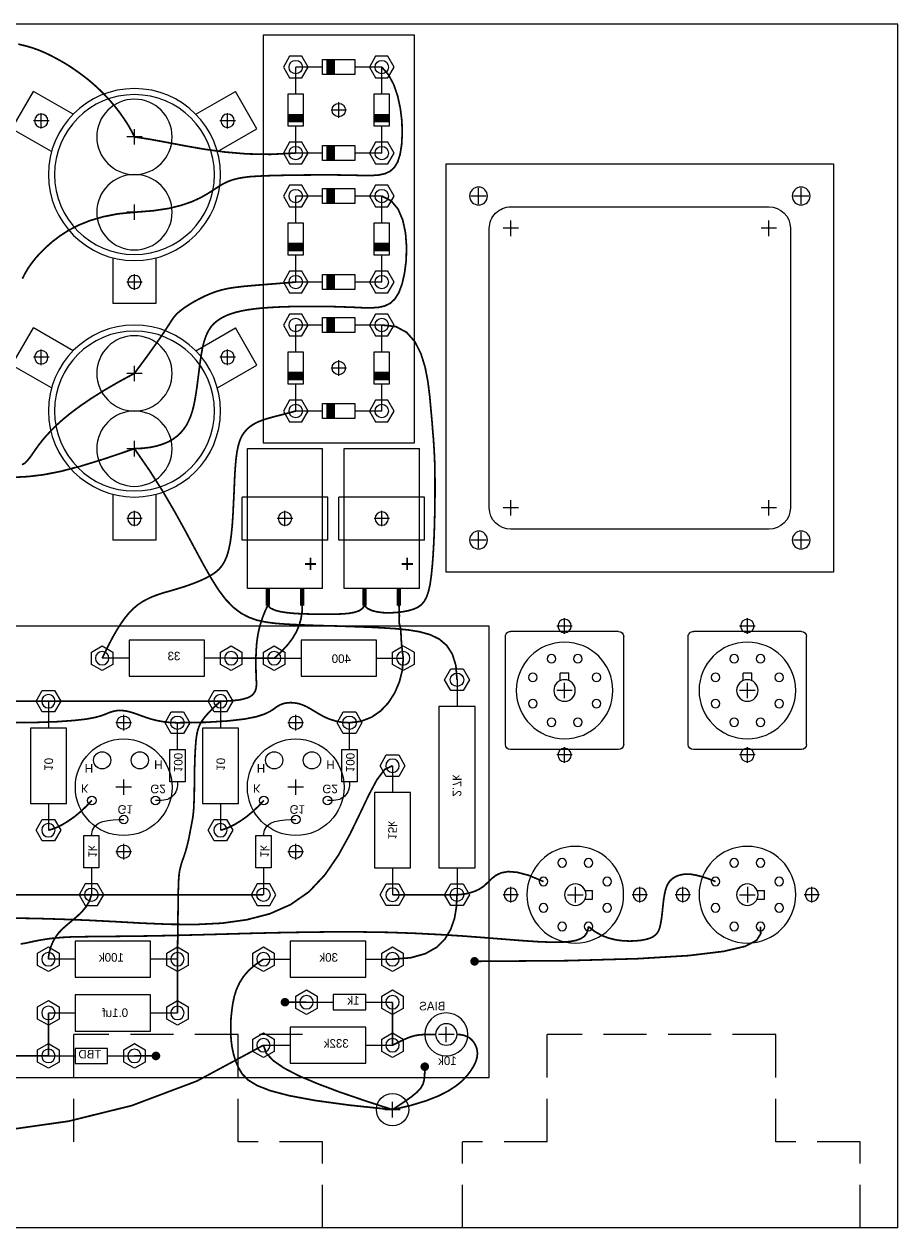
# Model space of a CAD drawing. Header units: inches. Extents: x 0 to 48.2, y 0 to 26.
# Tile 4 of 4: x 38.1 to 48.2, y 12 to 26. Entities that reach past the tile are written whole.
import ezdxf

# ---------------------------------------------------------------- set-up
doc = ezdxf.new("R2010")
doc.units = ezdxf.units.IN
doc.header["$MEASUREMENT"] = 0
doc.linetypes.add('DASHED', pattern=[0.75, 0.5, -0.25])
for name, color, linetype in [('Chassis', 6, 'Continuous'), ('inside', 1, 'Continuous'), ('parts', 3, 'Continuous'), ('WIRE', 253, 'Continuous')]:
    doc.layers.add(name, color=color, linetype=linetype)

# ---------------------------------------------------------------- blocks, each defined once
blk = doc.blocks.new('r05')
at = {"layer": 'inside'}
for p, q in [((0, 0.5), (0, 0.188)), ((-0.088, -0.188), (-0.088, 0.188)), ((-0.088, 0.188), (0, 0.188)), ((0, 0.188), (0.088, 0.188)), ((0.088, 0.188), (0.088, -0.188)), ((0.088, -0.188), (-0.088, -0.188)), ((0, -0.188), (0, -0.5))]:
    blk.add_line(p, q, dxfattribs=at)
for points in [[(-0.072, 0.625), (-0.144, 0.5), (-0.072, 0.375), (0.072, 0.375), (0.144, 0.5), (0.072, 0.625)], [(-0.072, -0.375), (-0.144, -0.5), (-0.072, -0.625), (0.072, -0.625), (0.144, -0.5), (0.072, -0.375)]]:
    blk.add_lwpolyline(points, close=True, dxfattribs=at)
for centre in [(0, 0.5), (0, -0.5)]:
    blk.add_circle(centre, 0.078, dxfattribs=at)
blk = doc.blocks.new('pot_small')
at = {"layer": 'Chassis'}
blk.add_circle((0, 0), 0.125, dxfattribs=at)
at = {"layer": 'inside'}
for radius in [0.25, 0.125]:
    blk.add_circle((0, 0), radius, dxfattribs=at)
blk = doc.blocks.new('xfmr')
at = {"layer": 'Chassis'}
for p, q in [((1.625, 1.75), (-1.625, 1.75)), ((-1.875, 1.5), (-1.875, -1.5)), ((1.875, -1.5), (1.875, 1.5)), ((-1.625, -1.75), (1.625, -1.75))]:
    blk.add_line(p, q, dxfattribs=at)
for centre in [(-2, 1.875), (2, 1.875), (-2, -1.875), (2, -1.875)]:
    blk.add_circle(centre, 0.104, dxfattribs=at)
for centre, start, end in [((-1.625, 1.5), 90, 180), ((1.625, 1.5), 0, 90), ((-1.625, -1.5), 180, 270), ((1.625, -1.5), 270, 0)]:
    blk.add_arc(centre, 0.25, start, end, dxfattribs=at)
at = {"layer": 'parts'}
for p, q in [((-2.375, 2.25), (-2.375, -2.25)), ((2.375, 2.25), (-2.375, 2.25)), ((2.375, -2.25), (2.375, 2.25)), ((1.625, 1.75), (-1.625, 1.75)), ((-1.875, 1.5), (-1.875, -1.5)), ((1.875, -1.5), (1.875, 1.5)), ((-1.625, -1.75), (1.625, -1.75)), ((-2.375, -2.25), (2.375, -2.25))]:
    blk.add_line(p, q, dxfattribs=at)
for centre in [(-2, 1.875), (2, 1.875), (-2, -1.875), (2, -1.875)]:
    blk.add_circle(centre, 0.104, dxfattribs=at)
for centre, start, end in [((-1.625, 1.5), 90, 180), ((1.625, 1.5), 0, 90), ((-1.625, -1.5), 180, 270), ((1.625, -1.5), 270, 0)]:
    blk.add_arc(centre, 0.25, start, end, dxfattribs=at)
blk = doc.blocks.new('OCTAL')
at = {"layer": 'Chassis'}
for centre, radius in [((0, 0), 0.562), ((-0.75, 0), 0.078), ((0.75, 0), 0.078)]:
    blk.add_circle(centre, radius, dxfattribs=at)
at = {"layer": 'parts'}
for p, q in [((0.115, 0.05), (0.2, 0.05)), ((0.2, 0.05), (0.2, -0.05)), ((0.115, -0.05), (0.2, -0.05))]:
    blk.add_line(p, q, dxfattribs=at)
for centre, radius in [((0, 0), 0.562), ((-0.153, 0.37), 0.05), ((0.153, 0.37), 0.05), ((-0.37, 0.153), 0.05), ((0.37, 0.153), 0.05), ((-0.75, 0), 0.078), ((0, 0), 0.125), ((0.75, 0), 0.078), ((-0.37, -0.153), 0.05), ((0.37, -0.153), 0.05), ((-0.153, -0.37), 0.05), ((0.153, -0.37), 0.05)]:
    blk.add_circle(centre, radius, dxfattribs=at)
blk = doc.blocks.new('relay')
at = {"layer": 'parts'}
for p, q in [((-0.6875, 0.6275), (-0.6875, -0.6275)), ((-0.6275, 0.6875), (0.6275, 0.6875)), ((0.6875, 0.6275), (0.6875, -0.6275)), ((-0.6275, -0.6875), (0.6275, -0.6875))]:
    blk.add_line(p, q, dxfattribs=at)
for centre, start, end in [((-0.6275, 0.6275), 90, 180), ((0.6275, 0.6275), 0, 90), ((-0.6275, -0.6275), 180, 270), ((0.6275, -0.6275), 270, 0)]:
    blk.add_arc(centre, 0.06, start, end, dxfattribs=at)
blk.add_blockref('OCTAL', (0, 0), dxfattribs=at)
blk = doc.blocks.new('BRIDGE')
at = {"layer": 'inside'}
for p, q in [((0, 0), (0.312, 0)), ((0.312, 0.088), (0.688, 0.088)), ((0.312, 0), (0.312, 0.088)), ((0.312, -0.088), (0.312, 0)), ((0.688, 0.088), (0.688, -0.088)), ((0.688, 0), (1, 0)), ((0.688, -0.088), (0.312, -0.088)), ((0.312, -0.912), (0.688, -0.912)), ((0.312, -1), (0.312, -0.912)), ((0.688, -0.912), (0.688, -1.088)), ((0, -1), (0.312, -1)), ((0.312, -1.088), (0.312, -1)), ((0.688, -1.088), (0.312, -1.088)), ((0.688, -1), (1, -1))]:
    blk.add_line(p, q, dxfattribs=at)
at = {"layer": 'inside', "const_width": 0.1}
for points in [[(0.594, 0.088), (0.594, -0.088)], [(-0.088, -0.406), (0.088, -0.406)], [(0.912, -0.406), (1.088, -0.406)], [(0.594, -0.912), (0.594, -1.088)]]:
    blk.add_lwpolyline(points, dxfattribs=at)
for p in [(0, -0.5), (1, -0.5)]:
    blk.add_blockref('r05', p)
blk = doc.blocks.new('rectifiers')
at = {"layer": 'Chassis'}
for centre in [(0, 0), (0, -3)]:
    blk.add_circle(centre, 0.078, dxfattribs=at)
at = {"layer": 'inside'}
for p, q in [((-0.875, -3.875), (-0.875, 0.875)), ((-0.875, 0.875), (0.875, 0.875)), ((0.875, 0.875), (0.875, -3.875)), ((0.875, -3.875), (-0.875, -3.875))]:
    blk.add_line(p, q, dxfattribs=at)
for centre in [(0, 0), (0, -3)]:
    blk.add_circle(centre, 0.078, dxfattribs=at)
for p in [(-0.5, 0.5), (-0.5, -1), (-0.5, -2.5)]:
    blk.add_blockref('BRIDGE', p, dxfattribs=at)
blk = doc.blocks.new('motorcap')
at = {"layer": 'Chassis'}
for centre, radius in [((0, 1.25), 0.078), ((0, 0.438), 0.438), ((0, -0.438), 0.438), ((-1.083, -0.625), 0.078), ((1.083, -0.625), 0.078)]:
    blk.add_circle(centre, radius, dxfattribs=at)
at = {"layer": 'parts'}
for p, q in [((-0.25, 0.968), (-0.25, 1.5)), ((0.25, 1.5), (-0.25, 1.5)), ((0.25, 0.968), (0.25, 1.5)), ((-0.964, -0.268), (-1.424, -0.533)), ((0.964, -0.268), (1.424, -0.533)), ((-1.424, -0.533), (-1.174, -0.967)), ((1.424, -0.533), (1.174, -0.967)), ((-0.714, -0.701), (-1.174, -0.967)), ((0.714, -0.701), (1.174, -0.967))]:
    blk.add_line(p, q, dxfattribs=at)
for centre, radius in [((0, 1.25), 0.078), ((0, 0), 1), ((0, 0), 0.93), ((-1.083, -0.625), 0.078), ((1.083, -0.625), 0.078)]:
    blk.add_circle(centre, radius, dxfattribs=at)
blk = doc.blocks.new('r5')
at = {"layer": 'inside'}
for p, q in [((0, 0.75), (0, 0.438)), ((-0.21, -0.438), (-0.21, 0.438)), ((-0.21, 0.438), (0, 0.438)), ((0, 0.438), (0.21, 0.438)), ((0.21, 0.438), (0.21, -0.438)), ((0.21, -0.438), (-0.21, -0.438)), ((0, -0.438), (0, -0.75))]:
    blk.add_line(p, q, dxfattribs=at)
for points in [[(-0.072, 0.875), (-0.144, 0.75), (-0.072, 0.625), (0.072, 0.625), (0.144, 0.75), (0.072, 0.875)], [(-0.072, -0.625), (-0.144, -0.75), (-0.072, -0.875), (0.072, -0.875), (0.144, -0.75), (0.072, -0.625)]]:
    blk.add_lwpolyline(points, close=True, dxfattribs=at)
for centre in [(0, 0.75), (0, -0.75)]:
    blk.add_circle(centre, 0.078, dxfattribs=at)
blk = doc.blocks.new('elcap2')
at = {"layer": 'Chassis'}
blk.add_circle((0, 0), 0.078, dxfattribs=at)
at = {"layer": 'inside'}
for p, q in [((-0.8125, 0.4375), (0.8125, 0.4375)), ((-0.8125, 0.4375), (-0.8125, -0.4375)), ((-0.25, 0.4975), (-0.25, -0.4975)), ((-0.25, 0.4975), (0.25, 0.4975)), ((0.25, 0.4975), (0.25, -0.4975)), ((0.8125, -0.4375), (0.8125, 0.4375)), ((-0.8125, -0.4375), (0.8125, -0.4375)), ((-0.25, -0.4975), (0.25, -0.4975))]:
    blk.add_line(p, q, dxfattribs=at)
at = {"layer": 'inside', "const_width": 0.05}
for points in [[(-0.8125, 0.2), (-1.0125, 0.2)], [(-0.8125, -0.2), (-1.0125, -0.2)]]:
    blk.add_lwpolyline(points, dxfattribs=at)
at = {"layer": 'inside'}
blk.add_circle((0, 0), 0.078, dxfattribs=at)

msp = doc.modelspace()

# ---------------------------------------------------------------- linework, layer by layer
at = {"layer": 'Chassis'}
for p, q in [((48.25, 26), (31.25, 26)), ((48.25, 12), (48.25, 26)), ((41.75, 24.91), (41.75, 25.09)), ((38.292, 24.785), (38.292, 24.965)), ((40.458, 24.785), (40.458, 24.965)), ((41.84, 25), (41.66, 25)), ((38.382, 24.875), (38.202, 24.875)), ((40.548, 24.875), (40.368, 24.875)), ((39.465, 24.688), (39.285, 24.688)), ((39.375, 24.598), (39.375, 24.777)), ((43.375, 23.91), (43.375, 24.09)), ((47.125, 23.91), (47.125, 24.09)), ((43.465, 24), (43.285, 24)), ((47.215, 24), (47.035, 24)), ((39.465, 23.812), (39.285, 23.812)), ((39.375, 23.723), (39.375, 23.902)), ((43.75, 23.535), (43.75, 23.715)), ((46.75, 23.535), (46.75, 23.715)), ((43.84, 23.625), (43.66, 23.625)), ((46.84, 23.625), (46.66, 23.625)), ((39.465, 23), (39.285, 23)), ((39.375, 22.91), (39.375, 23.09)), ((38.382, 22.125), (38.202, 22.125)), ((38.292, 22.035), (38.292, 22.215)), ((40.548, 22.125), (40.368, 22.125)), ((40.458, 22.035), (40.458, 22.215)), ((39.375, 21.848), (39.375, 22.027)), ((41.84, 22), (41.66, 22)), ((41.75, 21.91), (41.75, 22.09)), ((39.465, 21.938), (39.285, 21.938)), ((39.375, 20.973), (39.375, 21.152)), ((39.465, 21.062), (39.285, 21.062)), ((43.75, 20.285), (43.75, 20.465)), ((46.75, 20.285), (46.75, 20.465)), ((39.375, 20.16), (39.375, 20.34)), ((41.125, 20.16), (41.125, 20.34)), ((42.25, 20.16), (42.25, 20.34)), ((43.84, 20.375), (43.66, 20.375)), ((46.84, 20.375), (46.66, 20.375)), ((39.465, 20.25), (39.285, 20.25)), ((41.215, 20.25), (41.035, 20.25)), ((42.34, 20.25), (42.16, 20.25)), ((43.375, 19.91), (43.375, 20.09)), ((47.125, 19.91), (47.125, 20.09)), ((43.465, 20), (43.285, 20)), ((47.215, 20), (47.035, 20)), ((44.375, 18.91), (44.375, 19.09)), ((46.5, 18.91), (46.5, 19.09)), ((44.465, 19), (44.285, 19)), ((46.59, 19), (46.41, 19)), ((44.375, 18.16), (44.375, 18.34)), ((46.5, 18.16), (46.5, 18.34)), ((44.465, 18.25), (44.285, 18.25)), ((46.59, 18.25), (46.41, 18.25)), ((39.25, 17.785), (39.25, 17.965)), ((41.25, 17.785), (41.25, 17.965)), ((39.34, 17.875), (39.16, 17.875)), ((41.34, 17.875), (41.16, 17.875)), ((44.375, 17.41), (44.375, 17.59)), ((46.5, 17.41), (46.5, 17.59)), ((44.465, 17.5), (44.285, 17.5)), ((46.59, 17.5), (46.41, 17.5)), ((39.34, 17.125), (39.16, 17.125)), ((39.25, 17.035), (39.25, 17.215)), ((41.34, 17.125), (41.16, 17.125)), ((41.25, 17.035), (41.25, 17.215)), ((39.25, 16.285), (39.25, 16.465)), ((41.25, 16.285), (41.25, 16.465)), ((39.34, 16.375), (39.16, 16.375)), ((41.34, 16.375), (41.16, 16.375)), ((43.75, 15.785), (43.75, 15.965)), ((44.5, 15.965), (44.5, 15.785)), ((45.25, 15.785), (45.25, 15.965)), ((45.75, 15.785), (45.75, 15.965)), ((46.5, 15.965), (46.5, 15.785)), ((47.25, 15.785), (47.25, 15.965)), ((43.84, 15.875), (43.66, 15.875)), ((44.41, 15.875), (44.59, 15.875)), ((45.34, 15.875), (45.16, 15.875)), ((45.84, 15.875), (45.66, 15.875)), ((46.41, 15.875), (46.59, 15.875)), ((47.34, 15.875), (47.16, 15.875)), ((43, 14.16), (43, 14.34)), ((43.09, 14.25), (42.91, 14.25)), ((42.375, 13.285), (42.375, 13.465)), ((42.465, 13.375), (42.285, 13.375)), ((48.25, 12), (31.25, 12))]:
    msp.add_line(p, q, dxfattribs=at)
at = {"layer": 'Chassis', "linetype": 'DASHED'}
for p, q in [((38.671, 13), (38.671, 14.25)), ((41.329, 14.25), (38.671, 14.25)), ((40.579, 13), (40.579, 14.25)), ((44.171, 13), (44.171, 14.25)), ((46.829, 14.25), (44.171, 14.25)), ((46.829, 13), (46.829, 14.25)), ((41.562, 13), (40.579, 13)), ((41.562, 12), (41.562, 13)), ((43.188, 12), (43.188, 13)), ((44.171, 13), (43.188, 13)), ((47.812, 13), (46.829, 13)), ((47.812, 12), (47.812, 13))]:
    msp.add_line(p, q, dxfattribs=at)
at = {"layer": 'Chassis'}
for centre, radius in [((39.25, 17.875), 0.078), ((41.25, 17.875), 0.078), ((39.25, 17.125), 0.562), ((41.25, 17.125), 0.562), ((39.25, 16.375), 0.078), ((41.25, 16.375), 0.078), ((42.375, 13.375), 0.188)]:
    msp.add_circle(centre, radius, dxfattribs=at)
at = {"layer": 'inside'}
for p, q in [((43.125, 19), (31.5, 19)), ((43.5, 19), (43.125, 19)), ((43.5, 13.75), (43.5, 19)), ((43.125, 18.375), (43.125, 18.062)), ((42.915, 18.062), (42.915, 16.188)), ((43.125, 18.062), (42.915, 18.062)), ((43.335, 18.062), (43.125, 18.062)), ((43.335, 16.188), (43.335, 18.062)), ((39.875, 17.562), (39.875, 17.875)), ((41.875, 17.562), (41.875, 17.875)), ((39.787, 17.188), (39.787, 17.562)), ((39.787, 17.562), (39.963, 17.562)), ((39.963, 17.562), (39.963, 17.188)), ((41.787, 17.562), (41.963, 17.562)), ((41.787, 17.188), (41.787, 17.562)), ((41.963, 17.562), (41.963, 17.188)), ((39.875, 17.188), (39.787, 17.188)), ((39.963, 17.188), (39.875, 17.188)), ((41.875, 17.188), (41.787, 17.188)), ((41.963, 17.188), (41.875, 17.188)), ((38.787, 16.188), (38.787, 16.562)), ((38.787, 16.562), (38.875, 16.562)), ((38.787, 16.562), (38.875, 16.562)), ((38.875, 16.562), (38.963, 16.562)), ((38.963, 16.562), (38.963, 16.188)), ((40.787, 16.188), (40.787, 16.562)), ((40.787, 16.562), (40.875, 16.562)), ((40.875, 16.562), (40.963, 16.562)), ((40.963, 16.562), (40.963, 16.188)), ((38.963, 16.188), (38.787, 16.188)), ((38.875, 16.188), (38.875, 15.875)), ((40.963, 16.188), (40.787, 16.188)), ((40.875, 16.188), (40.875, 15.875)), ((42.915, 16.188), (43.335, 16.188)), ((43.125, 16.188), (43.125, 15.875)), ((42.75, 14.5), (42.75, 14.5)), ((31.5, 13.75), (43.5, 13.75))]:
    msp.add_line(p, q, dxfattribs=at)
for points in [[(43.197, 18.5), (43.269, 18.375), (43.197, 18.25), (43.053, 18.25), (42.981, 18.375), (43.053, 18.5)], [(39.947, 18), (40.019, 17.875), (39.947, 17.75), (39.803, 17.75), (39.731, 17.875), (39.803, 18)], [(41.947, 18), (42.019, 17.875), (41.947, 17.75), (41.803, 17.75), (41.731, 17.875), (41.803, 18)], [(38.803, 16), (38.731, 15.875), (38.803, 15.75), (38.947, 15.75), (39.019, 15.875), (38.947, 16)], [(40.803, 16), (40.731, 15.875), (40.803, 15.75), (40.947, 15.75), (41.019, 15.875), (40.947, 16)], [(43.197, 16), (43.269, 15.875), (43.197, 15.75), (43.053, 15.75), (42.981, 15.875), (43.053, 16)]]:
    msp.add_lwpolyline(points, close=True, dxfattribs=at)
for points in [[(39.875, 17.188), (39.875, 17.15), (39.871, 17.119), (39.865, 17.092), (39.856, 17.07), (39.845, 17.051), (39.833, 17.035), (39.819, 17.022), (39.805, 17.011), (39.79, 17), (39.775, 16.991), (39.758, 16.984), (39.738, 16.978), (39.715, 16.974), (39.688, 16.971), (39.656, 16.971), (39.62, 16.972)], [(41.875, 17.188), (41.875, 17.15), (41.871, 17.119), (41.865, 17.092), (41.856, 17.07), (41.845, 17.051), (41.833, 17.035), (41.819, 17.022), (41.805, 17.011), (41.79, 17), (41.775, 16.991), (41.758, 16.984), (41.738, 16.978), (41.715, 16.974), (41.688, 16.971), (41.656, 16.971), (41.62, 16.972)], [(38.875, 16.562), (38.887, 16.626), (38.915, 16.673), (38.956, 16.706), (39.007, 16.727), (39.065, 16.739), (39.126, 16.746), (39.189, 16.748), (39.25, 16.75)], [(40.875, 16.562), (40.887, 16.626), (40.915, 16.673), (40.956, 16.706), (41.007, 16.727), (41.065, 16.739), (41.126, 16.746), (41.189, 16.748), (41.25, 16.75)]]:
    msp.add_lwpolyline(points, dxfattribs=at)
for centre in [(43.125, 18.375), (39.875, 17.875), (41.875, 17.875), (38.875, 15.875), (40.875, 15.875), (43.125, 15.875)]:
    msp.add_circle(centre, 0.078, dxfattribs=at)
at = {"layer": 'parts'}
for centre, radius in [((39.25, 17.875), 0.078), ((41.25, 17.875), 0.078), ((39.25, 17.125), 0.562), ((41.25, 17.125), 0.562), ((39, 17.438), 0.1), ((39.438, 17.438), 0.1), ((41, 17.438), 0.1), ((41.438, 17.438), 0.1), ((38.88, 16.972), 0.05), ((39.62, 16.972), 0.05), ((40.88, 16.972), 0.05), ((41.62, 16.972), 0.05), ((39.25, 16.75), 0.05), ((41.25, 16.75), 0.05), ((39.25, 16.375), 0.078), ((41.25, 16.375), 0.078)]:
    msp.add_circle(centre, radius, dxfattribs=at)
at = {"layer": 'WIRE', "color": 1, "const_width": 0.02}
for points in [[(39.375, 24.688), (39.34, 24.759), (39.299, 24.83), (39.253, 24.901), (39.203, 24.972), (39.149, 25.041), (39.092, 25.109), (39.032, 25.174), (38.969, 25.237), (38.904, 25.297), (38.837, 25.354), (38.768, 25.407), (38.699, 25.457), (38.629, 25.505), (38.558, 25.549), (38.487, 25.589), (38.416, 25.627), (38.345, 25.662), (38.273, 25.693), (38.197, 25.721), (38.115, 25.745), (38.025, 25.767)], [(41.25, 24.5), (40.957, 24.485), (40.683, 24.49), (40.426, 24.512), (40.186, 24.545), (39.962, 24.584), (39.753, 24.624), (39.557, 24.66), (39.375, 24.688)], [(42.25, 22.5), (42.412, 22.483), (42.539, 22.415), (42.635, 22.306), (42.705, 22.168), (42.754, 22.01), (42.786, 21.844), (42.807, 21.678), (42.821, 21.525), (42.833, 21.392), (42.842, 21.276), (42.851, 21.173), (42.857, 21.077), (42.862, 20.985), (42.866, 20.891), (42.868, 20.79), (42.869, 20.677), (42.869, 20.55), (42.868, 20.411), (42.865, 20.264), (42.861, 20.115), (42.855, 19.967), (42.847, 19.825), (42.837, 19.694), (42.825, 19.578), (42.811, 19.481), (42.793, 19.401), (42.771, 19.337), (42.744, 19.287), (42.711, 19.248), (42.67, 19.218), (42.621, 19.196), (42.563, 19.179), (42.495, 19.166), (42.421, 19.157), (42.343, 19.153), (42.267, 19.155), (42.196, 19.164), (42.134, 19.18), (42.084, 19.204), (42.05, 19.238)], [(40.925, 19.238), (40.911, 19.21), (40.896, 19.178), (40.881, 19.141), (40.865, 19.1), (40.85, 19.056), (40.836, 19.009), (40.823, 18.96), (40.812, 18.909), (40.804, 18.858), (40.797, 18.807), (40.793, 18.757), (40.79, 18.708), (40.788, 18.661), (40.787, 18.618), (40.787, 18.578), (40.787, 18.543), (40.787, 18.512), (40.788, 18.486), (40.788, 18.463), (40.789, 18.443), (40.79, 18.424), (40.791, 18.406), (40.791, 18.387), (40.792, 18.367), (40.793, 18.345), (40.793, 18.322), (40.792, 18.297), (40.788, 18.273), (40.781, 18.249), (40.769, 18.226), (40.753, 18.205), (40.731, 18.186), (40.702, 18.17), (40.667, 18.158), (40.627, 18.147), (40.582, 18.139), (40.534, 18.134), (40.483, 18.129), (40.43, 18.127), (40.375, 18.125)], [(42.05, 19.238), (42.026, 19.204), (41.988, 19.178), (41.937, 19.16), (41.875, 19.148), (41.804, 19.141), (41.723, 19.138), (41.636, 19.137), (41.543, 19.137), (41.446, 19.138), (41.348, 19.141), (41.252, 19.145), (41.162, 19.153), (41.081, 19.165), (41.012, 19.182), (40.959, 19.206), (40.925, 19.238)], [(40.375, 18.125), (38.25, 18.125), (36.25, 18.125), (34.25, 18.125), (32.25, 18.125)], [(39.875, 15.125), (39.878, 15.359), (39.88, 15.551), (39.882, 15.706), (39.883, 15.83), (39.885, 15.927), (39.887, 16.003), (39.89, 16.062), (39.894, 16.11), (39.9, 16.152), (39.908, 16.188), (39.917, 16.221), (39.926, 16.252), (39.936, 16.281), (39.947, 16.31), (39.957, 16.34), (39.968, 16.373), (39.978, 16.409), (39.988, 16.448), (39.998, 16.488), (40.007, 16.529), (40.015, 16.57), (40.023, 16.611), (40.03, 16.649), (40.037, 16.684), (40.043, 16.716), (40.049, 16.746), (40.054, 16.777), (40.058, 16.809), (40.062, 16.846), (40.065, 16.889), (40.067, 16.94), (40.069, 17.002), (40.071, 17.074), (40.072, 17.156), (40.073, 17.244), (40.074, 17.336), (40.077, 17.427), (40.08, 17.516), (40.085, 17.599), (40.091, 17.674), (40.1, 17.738), (40.112, 17.793), (40.131, 17.844), (40.157, 17.892), (40.193, 17.941), (40.239, 17.994), (40.3, 18.054), (40.375, 18.125)], [(39.875, 14.5), (39.875, 14.629), (39.875, 14.738), (39.875, 14.83), (39.875, 14.906), (39.875, 14.971), (39.875, 15.027), (39.875, 15.078), (39.875, 15.125)]]:
    msp.add_lwpolyline(points, dxfattribs=at)
at = {"layer": 'WIRE', "color": 7, "const_width": 0.02}
for points in [[(42.25, 25.5), (42.328, 25.411), (42.389, 25.297), (42.435, 25.163), (42.466, 25.019), (42.484, 24.872), (42.488, 24.728), (42.481, 24.596), (42.463, 24.484), (42.435, 24.396), (42.396, 24.332), (42.347, 24.288), (42.287, 24.26), (42.215, 24.245), (42.131, 24.239), (42.036, 24.239), (41.928, 24.242), (41.808, 24.244), (41.678, 24.246), (41.543, 24.246), (41.405, 24.245), (41.269, 24.244), (41.137, 24.242), (41.014, 24.239), (40.903, 24.236), (40.806, 24.231), (40.722, 24.226), (40.648, 24.217), (40.583, 24.206), (40.523, 24.191), (40.467, 24.171), (40.412, 24.145), (40.355, 24.112), (40.295, 24.072), (40.226, 24.028), (40.144, 23.981), (40.044, 23.935), (39.922, 23.893), (39.773, 23.856), (39.592, 23.829), (39.375, 23.812)], [(39.375, 23.812), (39.181, 23.793), (39.01, 23.759), (38.859, 23.715), (38.727, 23.662), (38.612, 23.603), (38.511, 23.538), (38.424, 23.472), (38.349, 23.406), (38.283, 23.341), (38.226, 23.278), (38.178, 23.216), (38.136, 23.156), (38.102, 23.097), (38.072, 23.039)], [(46.653, 15.505), (46.655, 15.421), (46.607, 15.344), (46.475, 15.275), (46.223, 15.216), (45.817, 15.167), (45.223, 15.131), (44.405, 15.108), (43.329, 15.1)], [(41.375, 14.625), (41.125, 14.625)], [(39.375, 14), (39.625, 14)], [(42.375, 13.375), (42.499, 13.458), (42.592, 13.523), (42.658, 13.577), (42.703, 13.625), (42.73, 13.673), (42.744, 13.727), (42.749, 13.792), (42.75, 13.875)]]:
    msp.add_lwpolyline(points, dxfattribs=at)
at = {"layer": 'WIRE', "color": 125, "const_width": 0.02}
for points in [[(42.25, 24), (42.359, 23.945), (42.44, 23.848), (42.494, 23.721), (42.526, 23.572), (42.538, 23.413), (42.534, 23.253), (42.515, 23.104), (42.486, 22.976), (42.448, 22.875), (42.402, 22.802), (42.347, 22.752), (42.283, 22.721), (42.21, 22.705), (42.127, 22.7), (42.034, 22.701), (41.93, 22.706), (41.816, 22.71), (41.693, 22.714), (41.566, 22.716), (41.436, 22.716), (41.306, 22.716), (41.18, 22.714), (41.06, 22.71), (40.95, 22.704), (40.85, 22.697), (40.762, 22.687), (40.684, 22.676), (40.614, 22.663), (40.553, 22.648), (40.499, 22.631), (40.45, 22.613), (40.406, 22.592), (40.367, 22.57), (40.331, 22.544), (40.298, 22.516), (40.269, 22.484), (40.243, 22.446), (40.22, 22.404), (40.2, 22.355), (40.182, 22.299), (40.167, 22.237), (40.154, 22.168), (40.142, 22.094), (40.132, 22.017), (40.122, 21.939), (40.112, 21.86), (40.102, 21.782), (40.091, 21.707), (40.079, 21.636), (40.066, 21.568), (40.05, 21.505), (40.031, 21.446), (40.008, 21.391), (39.982, 21.339), (39.95, 21.292), (39.914, 21.248), (39.871, 21.208), (39.822, 21.172), (39.767, 21.141), (39.704, 21.115), (39.634, 21.093), (39.556, 21.077), (39.47, 21.067), (39.375, 21.062)], [(39.375, 21.062), (39.03, 20.945), (38.748, 20.858), (38.516, 20.798), (38.318, 20.759), (38.141, 20.738), (37.972, 20.729)], [(39.375, 21.062), (39.551, 20.808), (39.707, 20.562), (39.844, 20.328), (39.966, 20.107), (40.075, 19.903), (40.175, 19.718), (40.267, 19.555), (40.354, 19.417), (40.439, 19.305), (40.525, 19.217), (40.612, 19.15), (40.703, 19.102), (40.8, 19.067), (40.905, 19.045), (41.02, 19.03), (41.146, 19.021), (41.285, 19.014), (41.435, 19.008), (41.593, 19.003), (41.757, 18.999), (41.922, 18.993), (42.088, 18.987), (42.25, 18.979), (42.406, 18.969), (42.554, 18.955), (42.69, 18.933), (42.812, 18.899), (42.918, 18.848), (43.005, 18.774), (43.07, 18.674), (43.111, 18.543), (43.125, 18.375)], [(37.945, 15.603), (38.228, 15.599), (38.526, 15.59), (38.834, 15.578), (39.15, 15.562), (39.468, 15.544), (39.785, 15.531), (40.095, 15.529), (40.396, 15.544), (40.681, 15.584), (40.948, 15.653), (41.19, 15.76), (41.405, 15.91), (41.59, 16.107), (41.746, 16.335), (41.88, 16.578), (41.996, 16.817), (42.099, 17.034), (42.193, 17.211), (42.283, 17.331), (42.375, 17.375)], [(43.125, 15.875), (43.133, 15.875), (43.156, 15.877), (43.191, 15.88), (43.234, 15.887), (43.283, 15.899), (43.335, 15.917), (43.387, 15.941), (43.436, 15.974), (43.48, 16.015), (43.524, 16.059), (43.575, 16.099), (43.637, 16.129), (43.718, 16.144), (43.823, 16.136), (43.959, 16.1), (44.13, 16.028)], [(43.125, 15.875), (43.118, 15.735), (43.096, 15.6), (43.052, 15.473), (42.984, 15.359), (42.887, 15.263), (42.756, 15.189), (42.587, 15.142), (42.375, 15.125)], [(43.125, 15.875), (42.375, 15.875)]]:
    msp.add_lwpolyline(points, dxfattribs=at)
at = {"layer": 'WIRE', "const_width": 0.02}
for points in [[(41.25, 23), (41.056, 22.984), (40.894, 22.971), (40.759, 22.96), (40.647, 22.95), (40.553, 22.939), (40.472, 22.927), (40.4, 22.911), (40.332, 22.892), (40.264, 22.867), (40.196, 22.838), (40.13, 22.805), (40.067, 22.771), (40.009, 22.736), (39.957, 22.702), (39.913, 22.669), (39.877, 22.639), (39.851, 22.612), (39.827, 22.582), (39.8, 22.542), (39.763, 22.484), (39.709, 22.402), (39.631, 22.289), (39.522, 22.136), (39.375, 21.938)], [(39.375, 21.938), (39.187, 21.836), (39.022, 21.74), (38.877, 21.649), (38.752, 21.564), (38.644, 21.484), (38.551, 21.409), (38.473, 21.339), (38.406, 21.273), (38.35, 21.212), (38.302, 21.156), (38.262, 21.104), (38.228, 21.057), (38.199, 21.015), (38.173, 20.977), (38.148, 20.945), (38.125, 20.917), (38.099, 20.893), (38.068, 20.875)], [(38.88, 16.972), (38.812, 16.9), (38.743, 16.836), (38.674, 16.779), (38.606, 16.732), (38.541, 16.692), (38.48, 16.661), (38.424, 16.639), (38.375, 16.625)], [(40.88, 16.972), (40.812, 16.9), (40.743, 16.836), (40.674, 16.779), (40.606, 16.732), (40.541, 16.692), (40.48, 16.661), (40.424, 16.639), (40.375, 16.625)], [(38.875, 15.875), (36.875, 15.875)], [(38.875, 15.875), (38.853, 15.803), (38.816, 15.739), (38.768, 15.681), (38.714, 15.628), (38.655, 15.578), (38.597, 15.529), (38.542, 15.481), (38.494, 15.431), (38.456, 15.379), (38.427, 15.326), (38.405, 15.274), (38.391, 15.227), (38.382, 15.186), (38.377, 15.154), (38.375, 15.133), (38.375, 15.125)], [(40.875, 15.875), (38.875, 15.875)], [(42.375, 14.625), (42.375, 14.125)], [(38.375, 14.5), (38.375, 14.376), (38.375, 14.281), (38.375, 14.21), (38.375, 14.156), (38.375, 14.114), (38.375, 14.078), (38.375, 14.042), (38.375, 14)], [(43.125, 14.25), (43.169, 14.247), (43.208, 14.239), (43.241, 14.226), (43.27, 14.21), (43.294, 14.189), (43.314, 14.167), (43.331, 14.141), (43.344, 14.115), (43.354, 14.087), (43.36, 14.057), (43.362, 14.026), (43.359, 13.992), (43.35, 13.955), (43.335, 13.915), (43.312, 13.871), (43.281, 13.823), (43.241, 13.77), (43.188, 13.713), (43.118, 13.655), (43.027, 13.595), (42.912, 13.536), (42.767, 13.479), (42.59, 13.425), (42.375, 13.375)], [(42.375, 14.125), (42.458, 14.166), (42.523, 14.197), (42.577, 14.219), (42.625, 14.234), (42.673, 14.243), (42.727, 14.248), (42.792, 14.25), (42.875, 14.25)], [(38.375, 14), (37.25, 14)]]:
    msp.add_lwpolyline(points, dxfattribs=at)
at = {"layer": 'WIRE', "color": 30, "const_width": 0.02}
for points in [[(41.25, 21.5), (41.169, 21.478), (41.1, 21.46), (41.041, 21.445), (40.991, 21.432), (40.949, 21.42), (40.912, 21.41), (40.88, 21.4), (40.851, 21.389), (40.823, 21.378), (40.796, 21.366), (40.77, 21.352), (40.746, 21.337), (40.722, 21.321), (40.7, 21.303), (40.679, 21.283), (40.659, 21.26), (40.64, 21.236), (40.623, 21.208), (40.607, 21.174), (40.592, 21.133), (40.579, 21.083), (40.567, 21.023), (40.557, 20.951), (40.549, 20.865), (40.542, 20.765), (40.537, 20.653), (40.532, 20.534), (40.526, 20.411), (40.52, 20.289), (40.512, 20.17), (40.501, 20.06), (40.487, 19.962), (40.469, 19.878), (40.448, 19.808), (40.422, 19.75), (40.394, 19.703), (40.362, 19.664), (40.326, 19.632), (40.288, 19.604), (40.247, 19.58), (40.204, 19.557), (40.158, 19.535), (40.109, 19.514), (40.058, 19.494), (40.005, 19.475), (39.951, 19.456), (39.894, 19.439), (39.836, 19.421), (39.777, 19.404), (39.716, 19.387), (39.655, 19.367), (39.594, 19.345), (39.534, 19.318), (39.475, 19.287), (39.418, 19.249), (39.363, 19.204), (39.311, 19.15), (39.261, 19.089), (39.214, 19.022), (39.168, 18.949), (39.124, 18.872), (39.082, 18.792), (39.041, 18.709), (39, 18.625)], [(41, 18.625), (41.086, 18.705), (41.157, 18.782), (41.214, 18.858), (41.258, 18.933), (41.29, 19.008), (41.311, 19.083), (41.323, 19.16), (41.325, 19.238)], [(42.5, 18.625), (42.492, 18.687), (42.486, 18.739), (42.481, 18.783), (42.478, 18.82), (42.476, 18.851), (42.475, 18.876), (42.474, 18.897), (42.473, 18.915), (42.472, 18.931), (42.471, 18.944), (42.47, 18.956), (42.468, 18.966), (42.467, 18.976), (42.465, 18.984), (42.463, 18.991), (42.462, 18.998), (42.46, 19.005), (42.458, 19.012), (42.457, 19.018), (42.455, 19.025), (42.454, 19.032), (42.453, 19.039), (42.453, 19.047), (42.452, 19.056), (42.453, 19.065), (42.453, 19.076), (42.453, 19.09), (42.454, 19.108), (42.454, 19.13), (42.453, 19.159), (42.452, 19.194), (42.45, 19.238)], [(40.5, 18.625), (41, 18.625)], [(42.5, 18.625), (42.489, 18.485), (42.455, 18.35), (42.401, 18.223), (42.328, 18.109), (42.238, 18.013), (42.131, 17.939), (42.01, 17.892), (41.875, 17.875)], [(41.875, 17.875), (41.787, 17.88), (41.709, 17.896), (41.64, 17.918), (41.578, 17.945), (41.522, 17.976), (41.471, 18.007), (41.422, 18.036), (41.375, 18.062), (41.328, 18.083), (41.282, 18.098), (41.236, 18.106), (41.191, 18.109), (41.148, 18.106), (41.107, 18.098), (41.068, 18.083), (41.031, 18.062), (40.996, 18.036), (40.952, 18.007), (40.888, 17.976), (40.793, 17.945), (40.656, 17.918), (40.464, 17.896), (40.208, 17.88), (39.875, 17.875)], [(39.875, 17.875), (39.786, 17.878), (39.705, 17.888), (39.633, 17.901), (39.567, 17.918), (39.508, 17.937), (39.455, 17.956), (39.406, 17.974), (39.361, 17.99), (39.319, 18.002), (39.28, 18.011), (39.242, 18.016), (39.207, 18.018), (39.172, 18.016), (39.138, 18.01), (39.105, 18.001), (39.07, 17.988), (39.033, 17.973), (38.985, 17.955), (38.915, 17.936), (38.813, 17.917), (38.668, 17.901), (38.471, 17.887), (38.21, 17.878), (37.875, 17.875)]]:
    msp.add_lwpolyline(points, dxfattribs=at)
at = {"layer": 'WIRE', "color": 44, "const_width": 0.02}
for points in [[(44.653, 15.505), (44.726, 15.447), (44.805, 15.402), (44.887, 15.371), (44.97, 15.35), (45.052, 15.339), (45.13, 15.336), (45.202, 15.338), (45.266, 15.345), (45.32, 15.355), (45.364, 15.368), (45.4, 15.384), (45.428, 15.404), (45.451, 15.428), (45.468, 15.456), (45.481, 15.49), (45.49, 15.528), (45.498, 15.572), (45.505, 15.62), (45.511, 15.671), (45.516, 15.723), (45.522, 15.775), (45.528, 15.826), (45.536, 15.874), (45.545, 15.917), (45.556, 15.955), (45.569, 15.987), (45.585, 16.015), (45.603, 16.039), (45.624, 16.058), (45.647, 16.074), (45.672, 16.088), (45.699, 16.099), (45.73, 16.107), (45.764, 16.113), (45.803, 16.115), (45.85, 16.112), (45.904, 16.102), (45.968, 16.086), (46.043, 16.062), (46.13, 16.028)], [(44.653, 15.505), (44.645, 15.462), (44.63, 15.424), (44.605, 15.391), (44.566, 15.365), (44.51, 15.344), (44.435, 15.33), (44.338, 15.323), (44.214, 15.323), (44.063, 15.329), (43.884, 15.341), (43.68, 15.357), (43.452, 15.375), (43.202, 15.394), (42.932, 15.411), (42.643, 15.426), (42.337, 15.437), (42.016, 15.442), (41.686, 15.443), (41.352, 15.439), (41.02, 15.433), (40.695, 15.425), (40.383, 15.416), (40.09, 15.408), (39.821, 15.401), (39.581, 15.396), (39.369, 15.393), (39.182, 15.391), (39.019, 15.389), (38.875, 15.388), (38.75, 15.386), (38.641, 15.384), (38.545, 15.379), (38.461, 15.372), (38.386, 15.364), (38.32, 15.354), (38.262, 15.344), (38.211, 15.334), (38.166, 15.324), (38.125, 15.315), (38.088, 15.308), (38.053, 15.303)]]:
    msp.add_lwpolyline(points, dxfattribs=at)
at = {"layer": 'WIRE', "color": 4, "const_width": 0.02}
msp.add_lwpolyline([(40.875, 15.125), (40.78, 15.061), (40.703, 14.994), (40.642, 14.923), (40.596, 14.849), (40.561, 14.773), (40.536, 14.694), (40.519, 14.612), (40.507, 14.529), (40.498, 14.443), (40.494, 14.357), (40.494, 14.271), (40.499, 14.184), (40.51, 14.1), (40.528, 14.017), (40.553, 13.937), (40.586, 13.861), (40.629, 13.789), (40.695, 13.721), (40.799, 13.657), (40.954, 13.596), (41.175, 13.538), (41.476, 13.482), (41.871, 13.428), (42.375, 13.375)], dxfattribs=at)
at = {"layer": 'WIRE', "color": 7, "const_width": 0.05}
for points in [[(43.354, 15.1, -1), (43.304, 15.1, -1)], [(41.1, 14.625, -1), (41.15, 14.625, -1)], [(39.65, 14, -1), (39.6, 14, -1)], [(42.725, 13.875, -1), (42.775, 13.875, -1)]]:
    msp.add_lwpolyline(points, format="xyb", close=True, dxfattribs=at)
at = {"layer": 'WIRE', "color": 2, "const_width": 0.02}
for points in [[(34.5, 12.25), (34.507, 12.354), (34.536, 12.474), (34.596, 12.601), (34.697, 12.729), (34.848, 12.848), (35.059, 12.952), (35.34, 13.031), (35.7, 13.08), (36.146, 13.094), (36.67, 13.093), (37.263, 13.101), (37.913, 13.142), (38.609, 13.241), (39.342, 13.422), (40.101, 13.708), (40.875, 14.125)], [(40.875, 14.125), (40.906, 14.034), (40.989, 13.945), (41.119, 13.856), (41.293, 13.766), (41.51, 13.675), (41.764, 13.579), (42.053, 13.48), (42.375, 13.375)]]:
    msp.add_lwpolyline(points, dxfattribs=at)

# ---------------------------------------------------------------- block references
at = {"xscale": -1}
for p, rotation in [((39.75, 18.625), 270), ((41.75, 18.625), 90), ((39.125, 15.125), 270), ((41.625, 15.125), 90), ((39.125, 14.5), 90), ((41.625, 14.125), 90)]:
    msp.add_blockref('r5', p, dxfattribs=dict(at, rotation=rotation))
for p in [(38.375, 17.375), (40.375, 17.375), (42.375, 16.625)]:
    msp.add_blockref('r5', p, dxfattribs=at)
at = {"layer": 'Chassis', "xscale": -1, "rotation": 180}
for name, p in [('motorcap', (39.375, 24.25)), ('OCTAL', (44.5, 15.875)), ('OCTAL', (46.5, 15.875))]:
    msp.add_blockref(name, p, dxfattribs=at)
at = {"layer": 'Chassis', "xscale": -1}
msp.add_blockref('pot_small', (43, 14.25), dxfattribs=at)
at = {"layer": 'inside', "rotation": 180}
msp.add_blockref('rectifiers', (41.75, 22), dxfattribs=at)
at = {"layer": 'inside', "xscale": -1}
for name, p, rotation in [('motorcap', (39.375, 21.5), 180), ('elcap2', (41.125, 20.25), 270), ('elcap2', (42.25, 20.25), 270), ('r05', (41.875, 14.625), 90), ('r05', (38.875, 14), 90)]:
    msp.add_blockref(name, p, dxfattribs=dict(at, rotation=rotation))
at = {"layer": 'parts', "xscale": -1, "rotation": 270}
for name, p in [('xfmr', (45.25, 22)), ('relay', (44.375, 18.25)), ('relay', (46.5, 18.25))]:
    msp.add_blockref(name, p, dxfattribs=at)

# ---------------------------------------------------------------- texts
at = {"layer": 'inside', "text_generation_flag": 2}
for s, height, p in [('+', 0.2, (41.5, 19.625)), ('+', 0.2, (42.625, 19.625)), ('33', 0.1, (39.909, 18.601)), ('400', 0.1, (41.891, 18.57)), ('100k', 0.1, (39.252, 15.096)), ('30k', 0.1, (41.741, 15.096)), ('1k', 0.1, (41.991, 14.596)), ('0.1uf', 0.1, (39.301, 14.453)), ('BIAS', 0.1, (42.99, 14.53)), ('332k', 0.1, (41.866, 14.096)), ('TBD', 0.1, (38.991, 13.971)), ('10k', 0.1, (43.121, 13.894))]:
    msp.add_text(s, height=height, dxfattribs=at).set_placement(p)
for s, p in [('100', (39.834, 17.301)), ('100', (41.834, 17.301)), ('10', (38.329, 17.317)), ('10', (40.329, 17.317)), ('2.7k', (43.075, 17.016)), ('15k', (42.325, 16.516)), ('1k', (38.84, 16.308)), ('1k', (40.84, 16.308))]:
    msp.add_text(s, height=0.1, rotation=270, dxfattribs=at).set_placement(p)
at = {"layer": 'parts', "text_generation_flag": 2}
for s, p in [('H', (38.798, 17.394)), ('H', (39.605, 17.438)), ('H', (40.798, 17.394)), ('H', (41.605, 17.438)), ('K', (38.753, 17.16)), ('G2', (39.56, 17.155)), ('K', (40.753, 17.16)), ('G2', (41.56, 17.155)), ('G1', (39.179, 16.916)), ('G1', (41.179, 16.916))]:
    msp.add_text(s, height=0.1, rotation=180, dxfattribs=at).set_placement(p)

doc.saveas('drawing.dxf')
